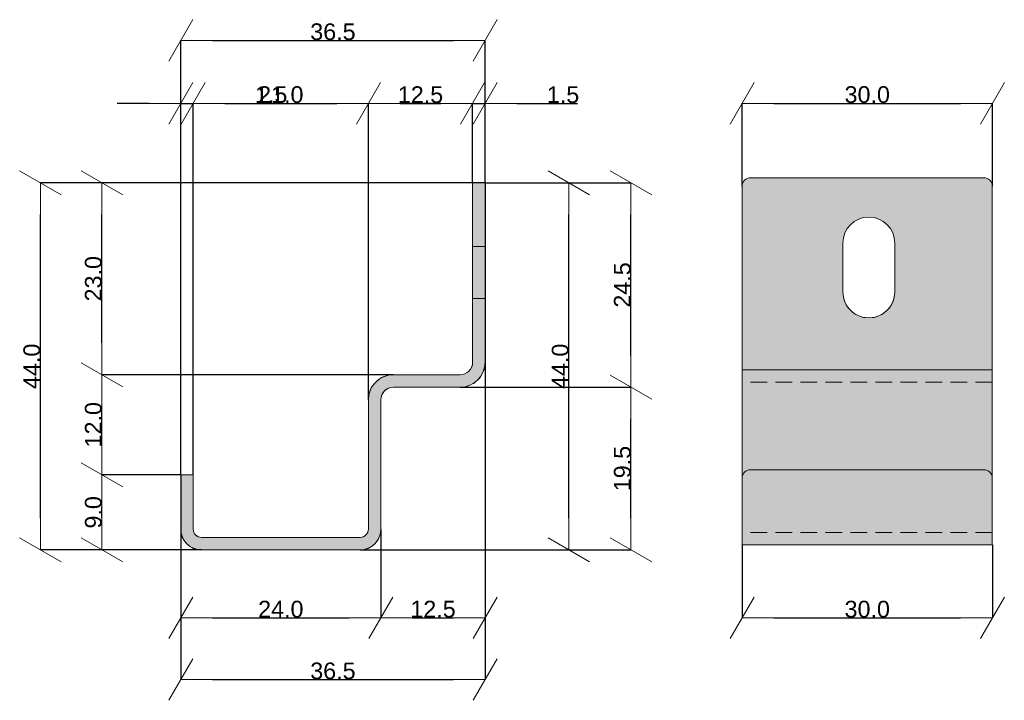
# Model space of a CAD drawing. Header units: millimetres. Extents: x -7814 to 55813, y 465 to 25965.
# Tile 106 of 112: x 48873 to 50054, y 22084 to 22899. Entities that reach past the tile are written whole.
import ezdxf

# ---------------------------------------------------------------- set-up
doc = ezdxf.new("R2010")
doc.units = ezdxf.units.MM
doc.linetypes.add('Hidden Line', pattern=[30, 20, -10])
doc.layers.add('2D Drafting - General102', color=254, linetype='Continuous', lineweight=13)
doc.layers.add('2D Drafting - General2', color=251, linetype='Continuous', lineweight=15)
doc.layers.add('Dimensioning - General', color=7, linetype='Continuous')
doc.styles.add('GENERATED_STYLE_1', font='arial.ttf')
doc.dimstyles.new('GENERATED_STYLE__3', dxfattribs={"dimtxt": 20, "dimasz": 38, "dimexe": 0.18, "dimexo": 0, "dimgap": 0.09, "dimtad": 1, "dimtih": 1, "dimtoh": 1, "dimdec": 1, "dimlfac": 0.1, "dimzin": 0, "dimdsep": 46, "dimtxsty": 'GENERATED_STYLE_1', "dimblk": 'ARROWHEAD_2', "dimblk1": 'ARROWHEAD_2', "dimblk2": 'ARROWHEAD_2', "dimcen": 0.09, "dimclrd": 161, "dimclre": 161, "dimclrt": 161, "dimadec": 0, "dimazin": 0, "dimtfac": 1, "dimtdec": 4, "dimtmove": 0, "dimatfit": 3, "dimfxl": 0, "dimtolj": 1, "dimtzin": 0, "dimarcsym": 0})
doc.dimstyles.new('GENERATED_STYLE__4', dxfattribs={"dimtxt": 20, "dimasz": 38, "dimexe": 0.18, "dimexo": 0, "dimgap": 0.09, "dimtad": 1, "dimdec": 1, "dimlfac": 0.1, "dimzin": 0, "dimdsep": 46, "dimtxsty": 'GENERATED_STYLE_1', "dimblk": 'ARROWHEAD_2', "dimblk1": 'ARROWHEAD_2', "dimblk2": 'ARROWHEAD_2', "dimcen": 0.09, "dimclrd": 161, "dimclre": 161, "dimclrt": 161, "dimadec": 0, "dimazin": 0, "dimtfac": 1, "dimtdec": 4, "dimtmove": 0, "dimatfit": 3, "dimfxl": 0, "dimtolj": 1, "dimtzin": 0, "dimarcsym": 0})

# ---------------------------------------------------------------- blocks, each defined once
blk = doc.blocks.new('ARROWHEAD_2')
at = {"color": 0, "linetype": 'Continuous', "lineweight": 0}
for p, q in [((-0.378, -0.655), (0.378, 0.655)), ((0, 0), (-1, 0))]:
    blk.add_line(p, q, dxfattribs=at)
blk = doc.blocks.new('*D145')
at = {"layer": 'Defpoints', "color": 0, "linetype": 'Continuous'}
for p in [(50039.4, 22799.1), (49739.4, 22699.9), (50039.4, 22699.9)]:
    blk.add_point(p, dxfattribs=at)
at = {"layer": 'Dimensioning - General', "color": 161, "linetype": 'Continuous', "lineweight": -2}
for p, q in [((49739.4, 22699.9), (49739.4, 22799.3)), ((49777.4, 22799.1), (50001.4, 22799.1)), ((50039.4, 22699.9), (50039.4, 22799.3))]:
    blk.add_line(p, q, dxfattribs=at)
at = {"layer": 'Dimensioning - General', "color": 161, "linetype": 'Continuous', "lineweight": -2, "xscale": 38.00000000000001, "yscale": 38.00000000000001, "zscale": 38.00000000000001, "rotation": 180}
blk.add_blockref('ARROWHEAD_2', (49739.4, 22799.1), dxfattribs=at)
at = {"layer": 'Dimensioning - General', "color": 161, "linetype": 'Continuous', "lineweight": -2, "xscale": 38.00000000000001, "yscale": 38.00000000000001, "zscale": 38.00000000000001}
blk.add_blockref('ARROWHEAD_2', (50039.4, 22799.1), dxfattribs=at)
at = {"layer": 'Dimensioning - General', "color": 161, "linetype": 'Continuous', "lineweight": 25, "insert": (49889.4, 22809.5), "char_height": 20, "attachment_point": 5, "style": 'GENERATED_STYLE_1'}
blk.add_mtext('\\A1;30.0', dxfattribs=at)
blk = doc.blocks.new('*D146')
at = {"layer": 'Defpoints', "color": 0, "linetype": 'Continuous'}
for p in [(49081.3, 22799.1), (49066.3, 22353.9), (49081.3, 22353.9)]:
    blk.add_point(p, dxfattribs=at)
at = {"layer": 'Dimensioning - General', "color": 161, "linetype": 'Continuous', "lineweight": -2}
for p, q in [((49028.3, 22799.1), (48990.3, 22799.1)), ((49066.3, 22353.9), (49066.3, 22799.3)), ((49066.3, 22799.1), (49081.3, 22799.1)), ((49081.3, 22353.9), (49081.3, 22799.3)), ((49119.3, 22799.1), (49192.1, 22799.1))]:
    blk.add_line(p, q, dxfattribs=at)
at = {"layer": 'Dimensioning - General', "color": 161, "linetype": 'Continuous', "lineweight": -2, "xscale": 38.00000000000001, "yscale": 38.00000000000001, "zscale": 38.00000000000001}
blk.add_blockref('ARROWHEAD_2', (49066.3, 22799.1), dxfattribs=at)
at = {"layer": 'Dimensioning - General', "color": 161, "linetype": 'Continuous', "lineweight": -2, "xscale": 38.00000000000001, "yscale": 38.00000000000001, "zscale": 38.00000000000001, "rotation": 180}
blk.add_blockref('ARROWHEAD_2', (49081.3, 22799.1), dxfattribs=at)
at = {"layer": 'Dimensioning - General', "color": 161, "linetype": 'Continuous', "lineweight": 25, "insert": (49174.7, 22809.4), "char_height": 20, "attachment_point": 5, "style": 'GENERATED_STYLE_1'}
blk.add_mtext('\\A1;1.5', dxfattribs=at)
blk = doc.blocks.new('*D147')
at = {"layer": 'Defpoints', "color": 0, "linetype": 'Continuous'}
for p in [(49291.3, 22799.1), (49291.3, 22443.9), (49081.3, 22353.9)]:
    blk.add_point(p, dxfattribs=at)
at = {"layer": 'Dimensioning - General', "color": 161, "linetype": 'Continuous', "lineweight": -2}
for p, q in [((49081.3, 22353.9), (49081.3, 22799.3)), ((49119.3, 22799.1), (49253.3, 22799.1)), ((49291.3, 22443.9), (49291.3, 22799.3))]:
    blk.add_line(p, q, dxfattribs=at)
at = {"layer": 'Dimensioning - General', "color": 161, "linetype": 'Continuous', "lineweight": -2, "xscale": 38.00000000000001, "yscale": 38.00000000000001, "zscale": 38.00000000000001, "rotation": 180}
blk.add_blockref('ARROWHEAD_2', (49081.3, 22799.1), dxfattribs=at)
at = {"layer": 'Dimensioning - General', "color": 161, "linetype": 'Continuous', "lineweight": -2, "xscale": 38.00000000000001, "yscale": 38.00000000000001, "zscale": 38.00000000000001}
blk.add_blockref('ARROWHEAD_2', (49291.3, 22799.1), dxfattribs=at)
at = {"layer": 'Dimensioning - General', "color": 161, "linetype": 'Continuous', "lineweight": 25, "insert": (49186.3, 22809.4), "char_height": 20, "attachment_point": 5, "style": 'GENERATED_STYLE_1'}
blk.add_mtext('\\A1;21.0', dxfattribs=at)
blk = doc.blocks.new('*D148')
at = {"layer": 'Defpoints', "color": 0, "linetype": 'Continuous'}
for p in [(49416.3, 22799.1), (49416.3, 22703.9), (49291.3, 22443.9)]:
    blk.add_point(p, dxfattribs=at)
at = {"layer": 'Dimensioning - General', "color": 161, "linetype": 'Continuous', "lineweight": -2}
for p, q in [((49291.3, 22443.9), (49291.3, 22799.3)), ((49329.3, 22799.1), (49378.3, 22799.1)), ((49416.3, 22703.9), (49416.3, 22799.3))]:
    blk.add_line(p, q, dxfattribs=at)
at = {"layer": 'Dimensioning - General', "color": 161, "linetype": 'Continuous', "lineweight": -2, "xscale": 38.00000000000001, "yscale": 38.00000000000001, "zscale": 38.00000000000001, "rotation": 180}
blk.add_blockref('ARROWHEAD_2', (49291.3, 22799.1), dxfattribs=at)
at = {"layer": 'Dimensioning - General', "color": 161, "linetype": 'Continuous', "lineweight": -2, "xscale": 38.00000000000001, "yscale": 38.00000000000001, "zscale": 38.00000000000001}
blk.add_blockref('ARROWHEAD_2', (49416.3, 22799.1), dxfattribs=at)
at = {"layer": 'Dimensioning - General', "color": 161, "linetype": 'Continuous', "lineweight": 25, "insert": (49353.8, 22809.4), "char_height": 20, "attachment_point": 5, "style": 'GENERATED_STYLE_1'}
blk.add_mtext('\\A1;12.5', dxfattribs=at)
blk = doc.blocks.new('*D149')
at = {"layer": 'Defpoints', "color": 0, "linetype": 'Continuous'}
for p in [(49431.3, 22799.1), (49416.3, 22703.9), (49431.3, 22703.9)]:
    blk.add_point(p, dxfattribs=at)
at = {"layer": 'Dimensioning - General', "color": 161, "linetype": 'Continuous', "lineweight": -2}
for p, q in [((49378.3, 22799.1), (49340.3, 22799.1)), ((49416.3, 22703.9), (49416.3, 22799.3)), ((49416.3, 22799.1), (49431.3, 22799.1)), ((49431.3, 22703.9), (49431.3, 22799.3)), ((49469.3, 22799.1), (49542.1, 22799.1))]:
    blk.add_line(p, q, dxfattribs=at)
at = {"layer": 'Dimensioning - General', "color": 161, "linetype": 'Continuous', "lineweight": -2, "xscale": 38.00000000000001, "yscale": 38.00000000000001, "zscale": 38.00000000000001}
blk.add_blockref('ARROWHEAD_2', (49416.3, 22799.1), dxfattribs=at)
at = {"layer": 'Dimensioning - General', "color": 161, "linetype": 'Continuous', "lineweight": -2, "xscale": 38.00000000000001, "yscale": 38.00000000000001, "zscale": 38.00000000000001, "rotation": 180}
blk.add_blockref('ARROWHEAD_2', (49431.3, 22799.1), dxfattribs=at)
at = {"layer": 'Dimensioning - General', "color": 161, "linetype": 'Continuous', "lineweight": 25, "insert": (49524.7, 22809.4), "char_height": 20, "attachment_point": 5, "style": 'GENERATED_STYLE_1'}
blk.add_mtext('\\A1;1.5', dxfattribs=at)
blk = doc.blocks.new('*D150')
at = {"layer": 'Defpoints', "color": 0, "linetype": 'Continuous'}
for p in [(49431.3, 22874.5), (49431.3, 22703.9), (49066.3, 22353.9)]:
    blk.add_point(p, dxfattribs=at)
at = {"layer": 'Dimensioning - General', "color": 161, "linetype": 'Continuous', "lineweight": -2}
for p, q in [((49066.3, 22353.9), (49066.3, 22874.6)), ((49104.3, 22874.5), (49393.3, 22874.5)), ((49431.3, 22703.9), (49431.3, 22874.6))]:
    blk.add_line(p, q, dxfattribs=at)
at = {"layer": 'Dimensioning - General', "color": 161, "linetype": 'Continuous', "lineweight": -2, "xscale": 38.00000000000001, "yscale": 38.00000000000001, "zscale": 38.00000000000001, "rotation": 180}
blk.add_blockref('ARROWHEAD_2', (49066.3, 22874.5), dxfattribs=at)
at = {"layer": 'Dimensioning - General', "color": 161, "linetype": 'Continuous', "lineweight": -2, "xscale": 38.00000000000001, "yscale": 38.00000000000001, "zscale": 38.00000000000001}
blk.add_blockref('ARROWHEAD_2', (49431.3, 22874.5), dxfattribs=at)
at = {"layer": 'Dimensioning - General', "color": 161, "linetype": 'Continuous', "lineweight": 25, "insert": (49248.8, 22884.8), "char_height": 20, "attachment_point": 5, "style": 'GENERATED_STYLE_1'}
blk.add_mtext('\\A1;36.5', dxfattribs=at)
blk = doc.blocks.new('*D151')
at = {"layer": 'Defpoints', "color": 0, "linetype": 'Continuous'}
for p in [(48898.1, 22703.9), (49431.3, 22703.9), (49091.3, 22263.9)]:
    blk.add_point(p, dxfattribs=at)
at = {"layer": 'Dimensioning - General', "color": 161, "linetype": 'Continuous', "lineweight": -2}
for p, q in [((49431.3, 22703.9), (48898, 22703.9)), ((48898.1, 22301.9), (48898.1, 22665.9)), ((49091.3, 22263.9), (48898, 22263.9))]:
    blk.add_line(p, q, dxfattribs=at)
at = {"layer": 'Dimensioning - General', "color": 161, "linetype": 'Continuous', "lineweight": -2, "xscale": 38.00000000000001, "yscale": 38.00000000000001, "zscale": 38.00000000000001}
for p, rotation in [((48898.1, 22703.9), 90), ((48898.1, 22263.9), 270)]:
    blk.add_blockref('ARROWHEAD_2', p, dxfattribs=dict(at, rotation=rotation))
at = {"layer": 'Dimensioning - General', "color": 161, "linetype": 'Continuous', "lineweight": 25, "insert": (48887.8, 22483.9), "char_height": 20, "attachment_point": 5, "rotation": 90, "style": 'GENERATED_STYLE_1'}
blk.add_mtext('\\A1;44.0', dxfattribs=at)
blk = doc.blocks.new('*D152')
at = {"layer": 'Defpoints', "color": 0, "linetype": 'Continuous'}
for p in [(48971.9, 22353.9), (49066.3, 22353.9), (49091.3, 22263.9)]:
    blk.add_point(p, dxfattribs=at)
at = {"layer": 'Dimensioning - General', "color": 161, "linetype": 'Continuous', "lineweight": -2}
for p, q in [((49066.3, 22353.9), (48971.7, 22353.9)), ((48971.9, 22301.9), (48971.9, 22315.9)), ((49091.3, 22263.9), (48971.7, 22263.9))]:
    blk.add_line(p, q, dxfattribs=at)
at = {"layer": 'Dimensioning - General', "color": 161, "linetype": 'Continuous', "lineweight": -2, "xscale": 38.00000000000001, "yscale": 38.00000000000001, "zscale": 38.00000000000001}
for p, rotation in [((48971.9, 22353.9), 90), ((48971.9, 22263.9), 270)]:
    blk.add_blockref('ARROWHEAD_2', p, dxfattribs=dict(at, rotation=rotation))
at = {"layer": 'Dimensioning - General', "color": 161, "linetype": 'Continuous', "lineweight": 25, "insert": (48961.6, 22308.9), "char_height": 20, "attachment_point": 5, "rotation": 90, "style": 'GENERATED_STYLE_1'}
blk.add_mtext('\\A1;9.0', dxfattribs=at)
blk = doc.blocks.new('*D153')
at = {"layer": 'Defpoints', "color": 0, "linetype": 'Continuous'}
for p in [(48971.9, 22473.9), (49321.3, 22473.9), (49066.3, 22353.9)]:
    blk.add_point(p, dxfattribs=at)
at = {"layer": 'Dimensioning - General', "color": 161, "linetype": 'Continuous', "lineweight": -2}
for p, q in [((49321.3, 22473.9), (48971.7, 22473.9)), ((48971.9, 22391.9), (48971.9, 22435.9)), ((49066.3, 22353.9), (48971.7, 22353.9))]:
    blk.add_line(p, q, dxfattribs=at)
at = {"layer": 'Dimensioning - General', "color": 161, "linetype": 'Continuous', "lineweight": -2, "xscale": 38.00000000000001, "yscale": 38.00000000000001, "zscale": 38.00000000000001}
for p, rotation in [((48971.9, 22473.9), 90), ((48971.9, 22353.9), 270)]:
    blk.add_blockref('ARROWHEAD_2', p, dxfattribs=dict(at, rotation=rotation))
at = {"layer": 'Dimensioning - General', "color": 161, "linetype": 'Continuous', "lineweight": 25, "insert": (48961.6, 22413.9), "char_height": 20, "attachment_point": 5, "rotation": 90, "style": 'GENERATED_STYLE_1'}
blk.add_mtext('\\A1;12.0', dxfattribs=at)
blk = doc.blocks.new('*D154')
at = {"layer": 'Defpoints', "color": 0, "linetype": 'Continuous'}
for p in [(48971.9, 22703.9), (49416.3, 22703.9), (49321.3, 22473.9)]:
    blk.add_point(p, dxfattribs=at)
at = {"layer": 'Dimensioning - General', "color": 161, "linetype": 'Continuous', "lineweight": -2}
for p, q in [((49416.3, 22703.9), (48971.7, 22703.9)), ((48971.9, 22511.9), (48971.9, 22665.9)), ((49321.3, 22473.9), (48971.7, 22473.9))]:
    blk.add_line(p, q, dxfattribs=at)
at = {"layer": 'Dimensioning - General', "color": 161, "linetype": 'Continuous', "lineweight": -2, "xscale": 38.00000000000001, "yscale": 38.00000000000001, "zscale": 38.00000000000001}
for p, rotation in [((48971.9, 22703.9), 90), ((48971.9, 22473.9), 270)]:
    blk.add_blockref('ARROWHEAD_2', p, dxfattribs=dict(at, rotation=rotation))
at = {"layer": 'Dimensioning - General', "color": 161, "linetype": 'Continuous', "lineweight": 25, "insert": (48961.6, 22588.9), "char_height": 20, "attachment_point": 5, "rotation": 90, "style": 'GENERATED_STYLE_1'}
blk.add_mtext('\\A1;23.0', dxfattribs=at)
blk = doc.blocks.new('*D155')
at = {"layer": 'Defpoints', "color": 0, "linetype": 'Continuous'}
for p in [(49066.3, 22353.9), (49306.3, 22288.9), (49306.3, 22182.5)]:
    blk.add_point(p, dxfattribs=at)
at = {"layer": 'Dimensioning - General', "color": 161, "linetype": 'Continuous', "lineweight": -2}
for p, q in [((49066.3, 22353.9), (49066.3, 22182.3)), ((49306.3, 22288.9), (49306.3, 22182.3)), ((49104.3, 22182.5), (49268.3, 22182.5))]:
    blk.add_line(p, q, dxfattribs=at)
at = {"layer": 'Dimensioning - General', "color": 161, "linetype": 'Continuous', "lineweight": -2, "xscale": 38.00000000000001, "yscale": 38.00000000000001, "zscale": 38.00000000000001, "rotation": 180}
blk.add_blockref('ARROWHEAD_2', (49066.3, 22182.5), dxfattribs=at)
at = {"layer": 'Dimensioning - General', "color": 161, "linetype": 'Continuous', "lineweight": -2, "xscale": 38.00000000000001, "yscale": 38.00000000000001, "zscale": 38.00000000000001}
blk.add_blockref('ARROWHEAD_2', (49306.3, 22182.5), dxfattribs=at)
at = {"layer": 'Dimensioning - General', "color": 161, "linetype": 'Continuous', "lineweight": 25, "insert": (49186.3, 22192.8), "char_height": 20, "attachment_point": 5, "style": 'GENERATED_STYLE_1'}
blk.add_mtext('\\A1;24.0', dxfattribs=at)
blk = doc.blocks.new('*D156')
at = {"layer": 'Defpoints', "color": 0, "linetype": 'Continuous'}
for p in [(49431.3, 22488.9), (49306.3, 22288.9), (49431.3, 22182.5)]:
    blk.add_point(p, dxfattribs=at)
at = {"layer": 'Dimensioning - General', "color": 161, "linetype": 'Continuous', "lineweight": -2}
for p, q in [((49431.3, 22488.9), (49431.3, 22182.3)), ((49306.3, 22288.9), (49306.3, 22182.3)), ((49344.3, 22182.5), (49393.3, 22182.5))]:
    blk.add_line(p, q, dxfattribs=at)
at = {"layer": 'Dimensioning - General', "color": 161, "linetype": 'Continuous', "lineweight": -2, "xscale": 38.00000000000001, "yscale": 38.00000000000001, "zscale": 38.00000000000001, "rotation": 180}
blk.add_blockref('ARROWHEAD_2', (49306.3, 22182.5), dxfattribs=at)
at = {"layer": 'Dimensioning - General', "color": 161, "linetype": 'Continuous', "lineweight": -2, "xscale": 38.00000000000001, "yscale": 38.00000000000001, "zscale": 38.00000000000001}
blk.add_blockref('ARROWHEAD_2', (49431.3, 22182.5), dxfattribs=at)
at = {"layer": 'Dimensioning - General', "color": 161, "linetype": 'Continuous', "lineweight": 25, "insert": (49368.8, 22192.8), "char_height": 20, "attachment_point": 5, "style": 'GENERATED_STYLE_1'}
blk.add_mtext('\\A1;12.5', dxfattribs=at)
blk = doc.blocks.new('*D157')
at = {"layer": 'Defpoints', "color": 0, "linetype": 'Continuous'}
for p in [(49431.3, 22703.9), (49066.3, 22353.9), (49431.3, 22108.5)]:
    blk.add_point(p, dxfattribs=at)
at = {"layer": 'Dimensioning - General', "color": 161, "linetype": 'Continuous', "lineweight": -2}
for p, q in [((49431.3, 22703.9), (49431.3, 22108.4)), ((49066.3, 22353.9), (49066.3, 22108.4)), ((49104.3, 22108.5), (49393.3, 22108.5))]:
    blk.add_line(p, q, dxfattribs=at)
at = {"layer": 'Dimensioning - General', "color": 161, "linetype": 'Continuous', "lineweight": -2, "xscale": 38.00000000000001, "yscale": 38.00000000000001, "zscale": 38.00000000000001, "rotation": 180}
blk.add_blockref('ARROWHEAD_2', (49066.3, 22108.5), dxfattribs=at)
at = {"layer": 'Dimensioning - General', "color": 161, "linetype": 'Continuous', "lineweight": -2, "xscale": 38.00000000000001, "yscale": 38.00000000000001, "zscale": 38.00000000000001}
blk.add_blockref('ARROWHEAD_2', (49431.3, 22108.5), dxfattribs=at)
at = {"layer": 'Dimensioning - General', "color": 161, "linetype": 'Continuous', "lineweight": 25, "insert": (49248.8, 22118.8), "char_height": 20, "attachment_point": 5, "style": 'GENERATED_STYLE_1'}
blk.add_mtext('\\A1;36.5', dxfattribs=at)
blk = doc.blocks.new('*D158')
at = {"layer": 'Defpoints', "color": 0, "linetype": 'Continuous'}
for p in [(49739.4, 22269.9), (50039.4, 22269.9), (50039.4, 22182.5)]:
    blk.add_point(p, dxfattribs=at)
at = {"layer": 'Dimensioning - General', "color": 161, "linetype": 'Continuous', "lineweight": -2}
for p, q in [((49739.4, 22269.9), (49739.4, 22182.3)), ((50039.4, 22269.9), (50039.4, 22182.3)), ((49777.4, 22182.5), (50001.4, 22182.5))]:
    blk.add_line(p, q, dxfattribs=at)
at = {"layer": 'Dimensioning - General', "color": 161, "linetype": 'Continuous', "lineweight": -2, "xscale": 38.00000000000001, "yscale": 38.00000000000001, "zscale": 38.00000000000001, "rotation": 180}
blk.add_blockref('ARROWHEAD_2', (49739.4, 22182.5), dxfattribs=at)
at = {"layer": 'Dimensioning - General', "color": 161, "linetype": 'Continuous', "lineweight": -2, "xscale": 38.00000000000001, "yscale": 38.00000000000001, "zscale": 38.00000000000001}
blk.add_blockref('ARROWHEAD_2', (50039.4, 22182.5), dxfattribs=at)
at = {"layer": 'Dimensioning - General', "color": 161, "linetype": 'Continuous', "lineweight": 25, "insert": (49889.4, 22192.8), "char_height": 20, "attachment_point": 5, "style": 'GENERATED_STYLE_1'}
blk.add_mtext('\\A1;30.0', dxfattribs=at)
blk = doc.blocks.new('*D159')
at = {"layer": 'Defpoints', "color": 0, "linetype": 'Continuous'}
for p in [(49401.3, 22458.9), (49606.1, 22458.9), (49281.3, 22263.9)]:
    blk.add_point(p, dxfattribs=at)
at = {"layer": 'Dimensioning - General', "color": 161, "linetype": 'Continuous', "lineweight": -2}
for p, q in [((49401.3, 22458.9), (49606.3, 22458.9)), ((49606.1, 22301.9), (49606.1, 22420.9)), ((49281.3, 22263.9), (49606.3, 22263.9))]:
    blk.add_line(p, q, dxfattribs=at)
at = {"layer": 'Dimensioning - General', "color": 161, "linetype": 'Continuous', "lineweight": -2, "xscale": 38.00000000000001, "yscale": 38.00000000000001, "zscale": 38.00000000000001}
for p, rotation in [((49606.1, 22458.9), 90), ((49606.1, 22263.9), 270)]:
    blk.add_blockref('ARROWHEAD_2', p, dxfattribs=dict(at, rotation=rotation))
at = {"layer": 'Dimensioning - General', "color": 161, "linetype": 'Continuous', "lineweight": 25, "insert": (49595.8, 22361.4), "char_height": 20, "attachment_point": 5, "rotation": 90, "style": 'GENERATED_STYLE_1'}
blk.add_mtext('\\A1;19.5', dxfattribs=at)
blk = doc.blocks.new('*D160')
at = {"layer": 'Defpoints', "color": 0, "linetype": 'Continuous'}
for p in [(49431.3, 22703.9), (49606.1, 22703.9), (49401.3, 22458.9)]:
    blk.add_point(p, dxfattribs=at)
at = {"layer": 'Dimensioning - General', "color": 161, "linetype": 'Continuous', "lineweight": -2}
for p, q in [((49431.3, 22703.9), (49606.3, 22703.9)), ((49606.1, 22496.9), (49606.1, 22665.9)), ((49401.3, 22458.9), (49606.3, 22458.9))]:
    blk.add_line(p, q, dxfattribs=at)
at = {"layer": 'Dimensioning - General', "color": 161, "linetype": 'Continuous', "lineweight": -2, "xscale": 38.00000000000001, "yscale": 38.00000000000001, "zscale": 38.00000000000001}
for p, rotation in [((49606.1, 22703.9), 90), ((49606.1, 22458.9), 270)]:
    blk.add_blockref('ARROWHEAD_2', p, dxfattribs=dict(at, rotation=rotation))
at = {"layer": 'Dimensioning - General', "color": 161, "linetype": 'Continuous', "lineweight": 25, "insert": (49595.8, 22581.4), "char_height": 20, "attachment_point": 5, "rotation": 90, "style": 'GENERATED_STYLE_1'}
blk.add_mtext('\\A1;24.5', dxfattribs=at)
blk = doc.blocks.new('*D161')
at = {"layer": 'Defpoints', "color": 0, "linetype": 'Continuous'}
for p in [(49431.3, 22703.9), (49531.6, 22703.9), (49281.3, 22263.9)]:
    blk.add_point(p, dxfattribs=at)
at = {"layer": 'Dimensioning - General', "color": 161, "linetype": 'Continuous', "lineweight": -2}
for p, q in [((49431.3, 22703.9), (49531.8, 22703.9)), ((49531.6, 22301.9), (49531.6, 22665.9)), ((49281.3, 22263.9), (49531.8, 22263.9))]:
    blk.add_line(p, q, dxfattribs=at)
at = {"layer": 'Dimensioning - General', "color": 161, "linetype": 'Continuous', "lineweight": -2, "xscale": 38.00000000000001, "yscale": 38.00000000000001, "zscale": 38.00000000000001}
for p, rotation in [((49531.6, 22703.9), 90), ((49531.6, 22263.9), 270)]:
    blk.add_blockref('ARROWHEAD_2', p, dxfattribs=dict(at, rotation=rotation))
at = {"layer": 'Dimensioning - General', "color": 161, "linetype": 'Continuous', "lineweight": 25, "insert": (49521.3, 22483.9), "char_height": 20, "attachment_point": 5, "rotation": 90, "style": 'GENERATED_STYLE_1'}
blk.add_mtext('\\A1;44.0', dxfattribs=at)

msp = doc.modelspace()

# ---------------------------------------------------------------- hatches: boundary and pattern name
at = {"layer": '2D Drafting - General102', "linetype": 'Continuous'}
h = msp.add_hatch(color=256, dxfattribs=at)
edge = h.paths.add_edge_path()
edge.add_arc((49091.29, 22288.87), 25, 180, 270, ccw=False)
edge.add_line((49066.29, 22288.87), (49066.29, 22353.87))
edge.add_line((49066.29, 22353.87), (49081.29, 22353.87))
edge.add_line((49081.29, 22353.87), (49081.29, 22288.87))
edge.add_arc((49091.29, 22288.87), 10, 180, 270)
edge.add_line((49091.29, 22278.87), (49281.29, 22278.87))
edge.add_arc((49281.29, 22288.87), 10, 270, 360)
edge.add_line((49291.29, 22288.87), (49291.29, 22443.87))
edge.add_arc((49321.29, 22443.87), 30, 90, 180, ccw=False)
edge.add_line((49321.29, 22473.87), (49401.29, 22473.87))
edge.add_arc((49401.29, 22488.87), 15, 270, 360)
edge.add_line((49416.29, 22488.87), (49416.29, 22703.87))
edge.add_line((49416.29, 22703.87), (49431.29, 22703.87))
edge.add_line((49431.29, 22703.87), (49431.29, 22488.87))
edge.add_arc((49401.29, 22488.87), 30, -90, 0, ccw=False)
edge.add_line((49401.29, 22458.87), (49321.29, 22458.87))
edge.add_arc((49321.29, 22443.87), 15, 90, 180)
edge.add_line((49306.29, 22443.87), (49306.29, 22288.87))
edge.add_arc((49281.29, 22288.87), 25, -90, 0, ccw=False)
edge.add_line((49281.29, 22263.87), (49091.29, 22263.87))
h = msp.add_hatch(color=256, dxfattribs=at)
edge = h.paths.add_edge_path()
edge.add_line((49739.36, 22699.87), (49739.36, 22359.87))
edge.add_line((49739.36, 22359.87), (49739.36, 22349.87))
edge.add_arc((49749.36, 22349.87), 10, 90, 180, ccw=False)
edge.add_line((49749.36, 22359.87), (50029.36, 22359.87))
edge.add_arc((50029.36, 22349.87), 10, 0, 90, ccw=False)
edge.add_line((50039.36, 22349.87), (50039.36, 22359.87))
edge.add_line((50039.36, 22359.87), (50039.36, 22699.87))
edge.add_arc((50029.36, 22699.87), 10, 360, 450)
edge.add_line((50029.36, 22709.87), (49749.36, 22709.87))
edge.add_arc((49749.36, 22699.87), 10, 90, 180)
edge = h.paths.add_edge_path(flags=16)
edge.add_arc((49891.26, 22573.13), 31.16, -180.00003, 0.00003, ccw=False)
edge.add_line((49860.1, 22573.13), (49860.1, 22631.64))
edge.add_arc((49891.26, 22631.64), 31.16, 0, 180, ccw=False)
edge.add_line((49922.41, 22631.64), (49922.41, 22573.13))
h = msp.add_hatch(color=256, dxfattribs=at)
edge = h.paths.add_edge_path()
edge.add_line((49739.36, 22269.87), (49739.36, 22349.87))
edge.add_arc((49749.36, 22349.87), 10, 90, 180, ccw=False)
edge.add_line((49749.36, 22359.87), (50029.36, 22359.87))
edge.add_arc((50029.36, 22349.87), 10, 0, 90, ccw=False)
edge.add_line((50039.36, 22349.87), (50039.36, 22269.87))
edge.add_line((50039.36, 22269.87), (49739.36, 22269.87))

# ---------------------------------------------------------------- linework, layer by layer
at = {"layer": '2D Drafting - General2', "linetype": 'Continuous'}
for p, q in [((49416.29, 22703.87), (49416.29, 22488.87)), ((49431.29, 22703.87), (49416.29, 22703.87)), ((49431.29, 22703.87), (49431.29, 22488.87)), ((49860.1, 22573.13), (49860.1, 22631.64)), ((49922.41, 22573.13), (49922.41, 22631.64)), ((49416.29, 22627.53), (49431.29, 22627.53)), ((49416.29, 22565.22), (49431.29, 22565.22)), ((50039.36, 22479.87), (49739.36, 22479.87)), ((49401.29, 22473.87), (49321.29, 22473.87)), ((49401.29, 22458.87), (49321.29, 22458.87)), ((49291.29, 22443.87), (49291.29, 22288.87)), ((49306.29, 22443.87), (49306.29, 22288.87)), ((49066.29, 22353.87), (49066.29, 22288.87)), ((49066.29, 22353.87), (49081.29, 22353.87)), ((49081.29, 22353.87), (49081.29, 22288.87)), ((49281.29, 22278.87), (49091.29, 22278.87)), ((50039.36, 22269.87), (49739.36, 22269.87)), ((49281.29, 22263.87), (49091.29, 22263.87))]:
    msp.add_line(p, q, dxfattribs=at)
at = {"layer": '2D Drafting - General2', "linetype": 'Hidden Line'}
for p, q in [((50039.36, 22464.87), (49739.36, 22464.87)), ((50039.36, 22284.87), (49739.36, 22284.87))]:
    msp.add_line(p, q, dxfattribs=at)
at = {"layer": '2D Drafting - General2', "linetype": 'Continuous', "flags": 128}
for points in [[(49091.29, 22263.87, -0.4142136), (49066.29, 22288.87), (49066.29, 22353.87), (49081.29, 22353.87), (49081.29, 22288.87, 0.4142136), (49091.29, 22278.87), (49281.29, 22278.87, 0.4142136), (49291.29, 22288.87), (49291.29, 22443.87, -0.4142136), (49321.29, 22473.87), (49401.29, 22473.87, 0.4142136), (49416.29, 22488.87), (49416.29, 22703.87), (49431.29, 22703.87), (49431.29, 22488.87, -0.4142136), (49401.29, 22458.87), (49321.29, 22458.87, 0.4142136), (49306.29, 22443.87), (49306.29, 22288.87, -0.4142136), (49281.29, 22263.87)], [(49739.36, 22699.87), (49739.36, 22359.87), (49739.36, 22349.87, -0.4142136), (49749.36, 22359.87), (50029.36, 22359.87, -0.4142136), (50039.36, 22349.87), (50039.36, 22359.87), (50039.36, 22699.87, 0.4142136), (50029.36, 22709.87), (49749.36, 22709.87, 0.4142136)], [(49922.41, 22573.13, -1.0000005), (49860.1, 22573.13), (49860.1, 22631.64, -1), (49922.41, 22631.64)], [(49739.36, 22269.87), (49739.36, 22349.87, -0.4142136), (49749.36, 22359.87), (50029.36, 22359.87, -0.4142136), (50039.36, 22349.87), (50039.36, 22269.87)]]:
    msp.add_lwpolyline(points, format="xyb", close=True, dxfattribs=at)
at = {"layer": '2D Drafting - General2', "linetype": 'Continuous'}
for centre, radius, start, end in [((49891.26, 22631.64), 31.16, 0, 180), ((49891.26, 22573.13), 31.16, 180, 0), ((49401.29, 22488.87), 15, 270, 0), ((49401.29, 22488.87), 30, 270, 0), ((49321.29, 22443.87), 30, 90, 180), ((49321.29, 22443.87), 15, 90, 180), ((49091.29, 22288.87), 25, 180, 270), ((49091.29, 22288.87), 10, 180, 270), ((49281.29, 22288.87), 25, 270, 0), ((49281.29, 22288.87), 10, 270, 0)]:
    msp.add_arc(centre, radius, start, end, dxfattribs=at)

# ---------------------------------------------------------------- dimensions: what is measured, and where the dimension line sits
at = {"layer": 'Dimensioning - General', "color": 161, "linetype": 'Continuous', "lineweight": 25}
for base, p1, p2, picture, middle in [((49431.29, 22874.46), (49066.29, 22353.87), (49431.29, 22703.87), '*D150', (49248.79, 22884.77)), ((49081.29, 22799.14), (49066.29, 22353.87), (49081.29, 22353.87), '*D146', (49174.72, 22809.44)), ((49291.29, 22799.14), (49081.29, 22353.87), (49291.29, 22443.87), '*D147', (49186.29, 22809.44)), ((49416.29, 22799.14), (49291.29, 22443.87), (49416.29, 22703.87), '*D148', (49353.79, 22809.44)), ((49431.29, 22799.14), (49416.29, 22703.87), (49431.29, 22703.87), '*D149', (49524.72, 22809.44)), ((50039.36, 22799.14), (49739.36, 22699.87), (50039.36, 22699.87), '*D145', (49889.36, 22809.45)), ((49431.29, 22108.53), (49066.29, 22353.87), (49431.29, 22703.87), '*D157', (49248.79, 22118.84)), ((49431.29, 22182.48), (49306.29, 22288.87), (49431.29, 22488.87), '*D156', (49368.79, 22192.78)), ((49306.29, 22182.48), (49066.29, 22353.87), (49306.29, 22288.87), '*D155', (49186.29, 22192.78)), ((50039.36, 22182.48), (49739.36, 22269.87), (50039.36, 22269.87), '*D158', (49889.36, 22192.79))]:
    dim = msp.add_linear_dim(base=base, p1=p1, p2=p2, dimstyle='GENERATED_STYLE__3', dxfattribs=at)
    dim.commit()
    dim.dimension.update_dxf_attribs({"geometry": picture, "text_midpoint": middle})
for base, p1, p2, picture, middle in [((48898.13, 22703.87), (49091.29, 22263.87), (49431.29, 22703.87), '*D151', (48887.83, 22483.87)), ((48971.88, 22703.87), (49321.29, 22473.87), (49416.29, 22703.87), '*D154', (48961.57, 22588.87)), ((49531.61, 22703.87), (49281.29, 22263.87), (49431.29, 22703.87), '*D161', (49521.31, 22483.87)), ((49606.09, 22703.87), (49401.29, 22458.87), (49431.29, 22703.87), '*D160', (49595.79, 22581.37)), ((48971.88, 22473.87), (49066.29, 22353.87), (49321.29, 22473.87), '*D153', (48961.58, 22413.87)), ((49606.09, 22458.87), (49281.29, 22263.87), (49401.29, 22458.87), '*D159', (49595.79, 22361.37)), ((48971.88, 22353.87), (49091.29, 22263.87), (49066.29, 22353.87), '*D152', (48961.58, 22308.87))]:
    dim = msp.add_linear_dim(base=base, p1=p1, p2=p2, angle=90, dimstyle='GENERATED_STYLE__4', dxfattribs=at)
    dim.commit()
    dim.dimension.update_dxf_attribs({"geometry": picture, "text_midpoint": middle})

doc.saveas('drawing.dxf')
